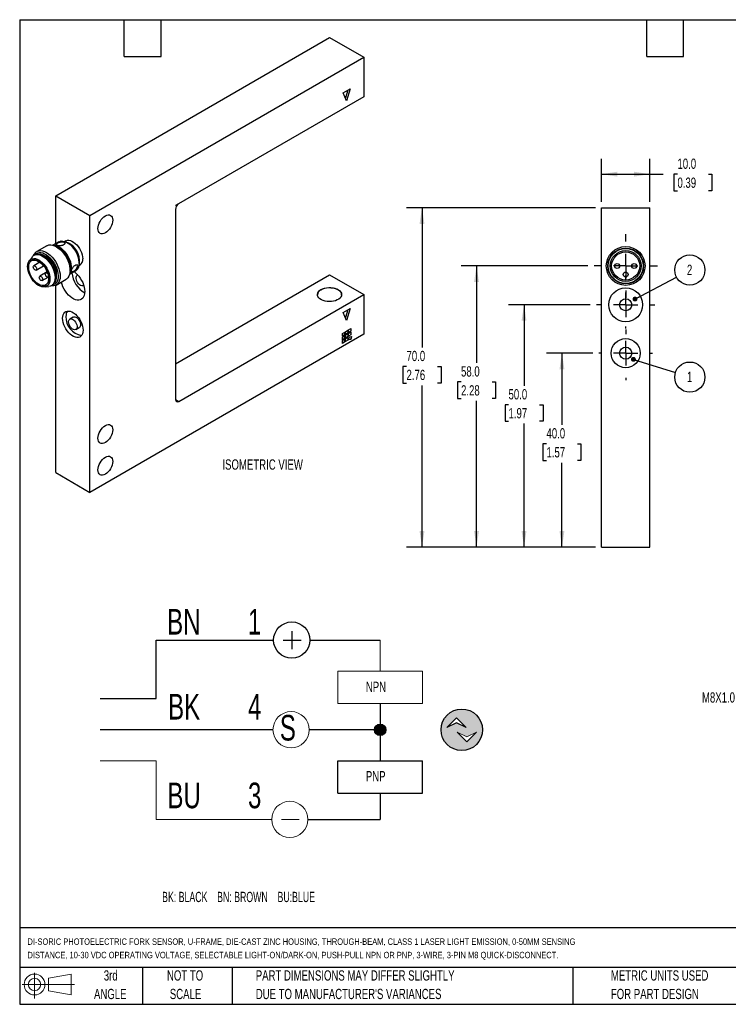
# Model space of a CAD drawing. Header units: millimetres. Extents: x 6 to 273, y 6 to 210.
# Tile 1 of 2: x 6 to 153, y 6 to 210. Entities that reach past the tile are written whole.
import ezdxf

# ---------------------------------------------------------------- set-up
doc = ezdxf.new("R2010")
doc.units = ezdxf.units.MM
doc.linetypes.add('CENTERX2', pattern=[20.32, 12.7, -2.54, 2.54, -2.54])
doc.layers.add('CENTER', color=40, linetype='CENTERX2')
doc.layers.add('DIMENSIONS', color=140, linetype='Continuous', lineweight=25)
doc.layers.add('TEXT', color=140, linetype='Continuous', lineweight=25)
doc.styles.add('SLDTEXTSTYLE0', font='TXT', dxfattribs={"width": 0.639394})
doc.styles.add('SLDTEXTSTYLE1', font='TXT', dxfattribs={"width": 0.7})
doc.dimstyles.new('SLDDIMSTYLE0', dxfattribs={"dimtxt": 2.158008, "dimasz": 3.302, "dimexe": 0, "dimexo": 0.0625, "dimgap": 0.539502, "dimtad": 0, "dimtih": 1, "dimtoh": 1, "dimrnd": 1e-09, "dimzin": 4, "dimdsep": 46, "dimtxsty": 'SLDTEXTSTYLE1', "dimsah": 1, "dimcen": 0.09, "dimadec": 0, "dimazin": 1, "dimtfac": 1, "dimtofl": 0, "dimtmove": 0, "dimatfit": 3, "dimfxl": 0, "dimfrac": 2, "dimtolj": 1, "dimtzin": 12, "dimarcsym": 0})
doc.dimstyles.new('SLDDIMSTYLE3', dxfattribs={"dimtxt": 0.18, "dimasz": 1.016, "dimexe": 0, "dimexo": 0.0625, "dimgap": 0, "dimtad": 0, "dimtih": 1, "dimtoh": 1, "dimdec": 0, "dimrnd": 1e-09, "dimzin": 0, "dimdsep": 46, "dimtxsty": 'Standard', "dimblk1": 'DOT', "dimblk2": 'DOT', "dimsah": 1, "dimcen": 0.09, "dimadec": 0, "dimazin": 0, "dimtfac": 1.016, "dimtdec": 0, "dimtofl": 0, "dimtmove": 0, "dimatfit": 3, "dimldrblk": 'DOT', "dimfxl": 0, "dimfrac": 2, "dimtolj": 1, "dimtzin": 0, "dimarcsym": 0})

# ---------------------------------------------------------------- blocks, each defined once
blk = doc.blocks.new('SW_NOTE_0')
at = {"layer": 'DIMENSIONS', "color": 0, "insert": (0, 2.73), "char_height": 2.1167, "attachment_point": 1, "style": 'SLDTEXTSTYLE0'}
blk.add_mtext('BK: BLACK    BN: BROWN    BU:BLUE', dxfattribs=at)
blk = doc.blocks.new('SW_NOTE_0_1')
at = {"color": 0, "linetype": 'Continuous', "lineweight": 18, "insert": (0, 6.82), "char_height": 5.29, "attachment_point": 1, "style": 'SLDTEXTSTYLE1'}
blk.add_mtext('3', dxfattribs=at)
blk = doc.blocks.new('SW_NOTE_0_2')
at = {"color": 0, "linetype": 'Continuous', "lineweight": 18, "insert": (0, 6.82), "char_height": 5.29, "attachment_point": 1, "style": 'SLDTEXTSTYLE1'}
blk.add_mtext('4', dxfattribs=at)
blk = doc.blocks.new('SW_NOTE_0_3')
at = {"color": 0, "linetype": 'Continuous', "lineweight": 18, "insert": (0, 6.82), "char_height": 5.29, "attachment_point": 1, "style": 'SLDTEXTSTYLE1'}
blk.add_mtext('1', dxfattribs=at)
blk = doc.blocks.new('SW_NOTE_0_4')
at = {"color": 0, "linetype": 'Continuous', "lineweight": 18, "insert": (0, 6.82), "char_height": 5.292, "attachment_point": 1, "style": 'SLDTEXTSTYLE1'}
blk.add_mtext('BU', dxfattribs=at)
blk = doc.blocks.new('SW_NOTE_0_5')
at = {"color": 0, "linetype": 'Continuous', "lineweight": 18, "insert": (0, 6.82), "char_height": 5.292, "attachment_point": 1, "style": 'SLDTEXTSTYLE1'}
blk.add_mtext('BK', dxfattribs=at)
blk = doc.blocks.new('SW_NOTE_0_6')
at = {"color": 0, "linetype": 'Continuous', "lineweight": 18, "insert": (0, 6.82), "char_height": 5.292, "attachment_point": 1, "style": 'SLDTEXTSTYLE1'}
blk.add_mtext('BN', dxfattribs=at)
blk = doc.blocks.new('SW_NOTE_0_7')
at = {"color": 0, "linetype": 'Continuous', "lineweight": 18, "insert": (0, 6.82), "char_height": 5.29, "attachment_point": 1, "style": 'SLDTEXTSTYLE1'}
blk.add_mtext('S', dxfattribs=at)
blk = doc.blocks.new('SW_NOTE_0_8')
at = {"color": 0, "linetype": 'Continuous', "lineweight": 18, "insert": (0, 2.73), "char_height": 2.117, "attachment_point": 1, "style": 'SLDTEXTSTYLE1'}
blk.add_mtext('PNP', dxfattribs=at)
blk = doc.blocks.new('SW_NOTE_0_9')
at = {"color": 0, "linetype": 'Continuous', "lineweight": 18, "insert": (0, 2.73), "char_height": 2.117, "attachment_point": 1, "style": 'SLDTEXTSTYLE1'}
blk.add_mtext('NPN', dxfattribs=at)
blk = doc.blocks.new('DI-SORIC SHEMATIC')
h = blk.add_hatch(color=256)
edge = h.paths.add_edge_path(flags=0)
edge.add_arc((101.6, 61.86), 4.29, 0, 360)
h.paths.add_polyline_path([(102.5, 62.32), (100.5, 63.32), (98.49, 62.32), (100.5, 64.32)], flags=0)
h.paths.add_polyline_path([(102.62, 59.38), (100.62, 61.38), (102.62, 60.38), (104.62, 61.38)], flags=0)
h = blk.add_hatch(color=256)
edge = h.paths.add_edge_path(flags=0)
edge.add_arc((84.73, 61.86), 1.19, 0, 360)
for p, q in [((66.48, 82.2), (66.48, 78.53)), ((38.47, 68.29), (38.47, 80.37)), ((38.47, 80.37), (62.73, 80.37)), ((64.73, 80.37), (68.4, 80.37)), ((70.23, 80.37), (84.73, 80.37)), ((26.91, 68.29), (38.47, 68.29)), ((84.73, 67.26), (84.73, 55.44)), ((98.49, 62.32), (100.5, 64.32)), ((100.5, 63.32), (98.49, 62.32)), ((100.5, 64.32), (102.5, 62.32)), ((102.5, 62.32), (100.5, 63.32)), ((62.6, 61.86), (26.91, 61.86)), ((84.73, 61.86), (70.09, 61.86)), ((75.99, 48.76), (75.99, 55.44)), ((75.99, 55.44), (93.46, 55.44)), ((93.46, 48.76), (93.46, 55.44)), ((75.99, 48.76), (93.46, 48.76)), ((84.73, 48.76), (84.73, 43.36)), ((69.83, 43.36), (84.73, 43.36))]:
    blk.add_line(p, q)
at = {"color": 7, "linetype": 'Continuous', "lineweight": 18}
for p, q in [((84.73, 80.37), (84.73, 73.94)), ((75.99, 67.26), (75.99, 73.94)), ((75.99, 73.94), (93.46, 73.94)), ((93.46, 67.26), (93.46, 73.94)), ((75.99, 67.26), (93.46, 67.26)), ((102.62, 60.38), (100.62, 61.38)), ((100.62, 61.38), (102.62, 59.38)), ((104.62, 61.38), (102.62, 60.38)), ((102.62, 59.38), (104.62, 61.38)), ((26.91, 55.44), (38.47, 55.44)), ((38.47, 55.44), (38.47, 43.36)), ((38.47, 43.36), (62.33, 43.36)), ((64.33, 43.36), (68.01, 43.36))]:
    blk.add_line(p, q, dxfattribs=at)
for centre, radius in [((66.48, 80.37), 3.75), ((101.6, 61.86), 4.29), ((84.73, 61.86), 1.19)]:
    blk.add_circle(centre, radius)
for centre in [(66.35, 61.86), (66.08, 43.36)]:
    blk.add_circle(centre, 3.75, dxfattribs=at)
for name, p in [('SW_NOTE_0_6', (40.74, 79.98)), ('SW_NOTE_0_3', (57.44, 79.98)), ('SW_NOTE_0_9', (81.78, 69.06)), ('SW_NOTE_0_5', (40.94, 62.45)), ('SW_NOTE_0_2', (57.44, 62.45)), ('SW_NOTE_0_7', (64.02, 58.11)), ('SW_NOTE_0_8', (81.78, 50.61)), ('SW_NOTE_0_4', (40.8, 44.14)), ('SW_NOTE_0_1', (57.44, 44.14))]:
    blk.add_blockref(name, p, dxfattribs=at)
at = {"layer": 'DIMENSIONS', "color": 140}
blk.add_blockref('SW_NOTE_0', (39.7, 25.69), dxfattribs=at)
blk = doc.blocks.new('Block11')
at = {"color": 7, "linetype": 'Continuous', "lineweight": 18}
for p, q in [((2.59, 5.31), (2.59, 0)), ((5.48, 4.17), (10.18, 5.03)), ((5.48, 1.6), (5.48, 4.17)), ((10.18, 5.03), (10.18, 0.73)), ((0, 2.88), (10.87, 2.88)), ((5.48, 1.6), (10.18, 0.73))]:
    blk.add_line(p, q, dxfattribs=at)
for radius in [2.15, 1.29]:
    blk.add_circle((2.59, 2.88), radius, dxfattribs=at)
blk = doc.blocks.new('Block12')
at = {"color": 7, "linetype": 'Continuous'}
blk.add_blockref('Block11', (0, 0), dxfattribs=at)
blk = doc.blocks.new('_D_10')
at = {"layer": 'DIMENSIONS'}
for p, q in [((124.73, 140.72), (115.2, 140.72)), ((118.37, 140.72), (118.37, 125.95)), ((115.17, 122.04), (114.44, 122.04)), ((114.44, 122.04), (114.44, 118.61)), ((121.58, 122.04), (122.3, 122.04)), ((122.3, 122.04), (122.3, 118.61)), ((114.44, 118.61), (115.17, 118.61)), ((118.37, 100.72), (118.37, 118.12)), ((122.3, 118.61), (121.58, 118.61)), ((125.27, 100.72), (115.2, 100.72))]:
    blk.add_line(p, q, dxfattribs=at)
for points in [[(118.37, 140.72), (117.86, 137.42), (118.88, 137.42)], [(118.37, 100.72), (118.88, 104.02), (117.86, 104.02)]]:
    blk.add_solid(points, dxfattribs=at)
at = {"layer": 'DIMENSIONS', "char_height": 2.117, "attachment_point": 1, "style": 'SLDTEXTSTYLE1'}
for s, insert in [('40.0', (115.17, 125.25)), ('1.57', (115.17, 121.33))]:
    blk.add_mtext(s, dxfattribs=dict(at, insert=insert))
blk = doc.blocks.new('_D_11')
at = {"layer": 'DIMENSIONS'}
for p, q in [((124.23, 150.72), (107.36, 150.72)), ((110.54, 150.72), (110.54, 134.02)), ((107.33, 130.1), (106.61, 130.1)), ((106.61, 130.1), (106.61, 126.67)), ((113.74, 130.1), (114.47, 130.1)), ((114.47, 130.1), (114.47, 126.67)), ((106.61, 126.67), (107.33, 126.67)), ((110.54, 100.72), (110.54, 126.19)), ((114.47, 126.67), (113.74, 126.67)), ((125.27, 100.72), (107.36, 100.72))]:
    blk.add_line(p, q, dxfattribs=at)
for points in [[(110.54, 150.72), (110.03, 147.42), (111.04, 147.42)], [(110.54, 100.72), (111.04, 104.02), (110.03, 104.02)]]:
    blk.add_solid(points, dxfattribs=at)
at = {"layer": 'DIMENSIONS', "char_height": 2.117, "attachment_point": 1, "style": 'SLDTEXTSTYLE1'}
for s, insert in [('50.0', (107.33, 133.31)), ('1.97', (107.33, 129.4))]:
    blk.add_mtext(s, dxfattribs=dict(at, insert=insert))
blk = doc.blocks.new('_D_12')
at = {"layer": 'DIMENSIONS'}
for p, q in [((123.73, 158.72), (97.55, 158.72)), ((100.72, 158.72), (100.72, 138.72)), ((97.52, 134.81), (96.79, 134.81)), ((96.79, 134.81), (96.79, 131.38)), ((103.93, 134.81), (104.65, 134.81)), ((104.65, 134.81), (104.65, 131.38)), ((96.79, 131.38), (97.52, 131.38)), ((100.72, 100.72), (100.72, 130.9)), ((104.65, 131.38), (103.93, 131.38)), ((125.27, 100.72), (97.55, 100.72))]:
    blk.add_line(p, q, dxfattribs=at)
for points in [[(100.72, 158.72), (100.22, 155.42), (101.23, 155.42)], [(100.72, 100.72), (101.23, 104.02), (100.22, 104.02)]]:
    blk.add_solid(points, dxfattribs=at)
at = {"layer": 'DIMENSIONS', "char_height": 2.117, "attachment_point": 1, "style": 'SLDTEXTSTYLE1'}
for s, insert in [('58.0', (97.52, 138.02)), ('2.28', (97.52, 134.11))]:
    blk.add_mtext(s, dxfattribs=dict(at, insert=insert))
blk = doc.blocks.new('_D_13')
at = {"layer": 'DIMENSIONS'}
for p, q in [((125.27, 170.72), (86.29, 170.72)), ((89.46, 170.72), (89.46, 141.92)), ((86.26, 138), (85.53, 138)), ((85.53, 138), (85.53, 134.57)), ((92.67, 138), (93.39, 138)), ((93.39, 138), (93.39, 134.57)), ((85.53, 134.57), (86.26, 134.57)), ((93.39, 134.57), (92.67, 134.57)), ((89.46, 100.72), (89.46, 134.09)), ((125.27, 100.72), (86.29, 100.72))]:
    blk.add_line(p, q, dxfattribs=at)
for points in [[(89.46, 170.72), (88.95, 167.42), (89.97, 167.42)], [(89.46, 100.72), (89.97, 104.02), (88.95, 104.02)]]:
    blk.add_solid(points, dxfattribs=at)
at = {"layer": 'DIMENSIONS', "char_height": 2.117, "attachment_point": 1, "style": 'SLDTEXTSTYLE1'}
for s, insert in [('70.0', (86.26, 141.21)), ('2.76', (86.26, 137.3))]:
    blk.add_mtext(s, dxfattribs=dict(at, insert=insert))
blk = doc.blocks.new('_D_14')
at = {"layer": 'DIMENSIONS'}
for p, q in [((126.54, 171.99), (126.54, 180.84)), ((136.54, 171.99), (136.54, 180.84)), ((126.54, 177.67), (136.54, 177.67)), ((136.54, 177.67), (139.3, 177.67)), ((142.23, 177.67), (141.5, 177.67)), ((141.5, 177.67), (141.5, 174.24)), ((148.64, 177.67), (149.36, 177.67)), ((149.36, 177.67), (149.36, 174.24)), ((141.5, 174.24), (142.23, 174.24)), ((149.36, 174.24), (148.64, 174.24))]:
    blk.add_line(p, q, dxfattribs=at)
for points in [[(126.54, 177.67), (129.84, 177.16), (129.84, 178.18)], [(136.54, 177.67), (133.23, 178.18), (133.23, 177.16)]]:
    blk.add_solid(points, dxfattribs=at)
at = {"layer": 'DIMENSIONS', "char_height": 2.117, "attachment_point": 1, "style": 'SLDTEXTSTYLE1'}
for s, insert in [('10.0', (142.23, 180.88)), ('0.39', (142.23, 176.97))]:
    blk.add_mtext(s, dxfattribs=dict(at, insert=insert))
blk = doc.blocks.new('SW_NOTE_0_11')
at = {"layer": 'DIMENSIONS', "color": 0}
blk.add_circle((2.76, 1.46), 3.12, dxfattribs=at)
at = {"layer": 'DIMENSIONS', "color": 0, "insert": (2.72, 2.55), "char_height": 2.12, "attachment_point": 2, "style": 'SLDTEXTSTYLE1'}
blk.add_mtext('2', dxfattribs=at)
blk = doc.blocks.new('_Dot')
at = {"color": 0, "linetype": 'ByBlock', "lineweight": -2}
blk.add_line((-0.5, 0), (-1, 0), dxfattribs=at)
at = {"color": 0, "linetype": 'ByBlock', "const_width": 0.5}
blk.add_lwpolyline([(-0.25, 0, 1), (0.25, 0, 1)], format="xyb", close=True, dxfattribs=at)
blk = doc.blocks.new('SW_NOTE_0_12')
at = {"layer": 'DIMENSIONS', "color": 0}
blk.add_circle((2.98, -0.94), 3.12, dxfattribs=at)
at = {"layer": 'DIMENSIONS', "color": 0, "insert": (2.94, 0.16), "char_height": 2.12, "attachment_point": 2, "style": 'SLDTEXTSTYLE1'}
blk.add_mtext('1', dxfattribs=at)
blk = doc.blocks.new('SW_CENTERMARKSYMBOL_3')
at = {"layer": 'CENTER', "color": 0}
for p, q in [((0, 5.08), (0, 6.54)), ((0, 0), (0, 2.54)), ((-5.08, 0), (-6.54, 0)), ((0, 0), (-2.54, 0)), ((0, 0), (0, -2.54)), ((0, 0), (2.54, 0)), ((5.08, 0), (6.54, 0)), ((0, -5.08), (0, -6.54))]:
    blk.add_line(p, q, dxfattribs=at)
blk = doc.blocks.new('SW_CENTERMARKSYMBOL_4')
at = {"layer": 'CENTER', "color": 0}
for p, q in [((0, 5.08), (0, 6.04)), ((0, 0), (0, 2.54)), ((-5.08, 0), (-6.04, 0)), ((0, 0), (-2.54, 0)), ((0, 0), (0, -2.54)), ((0, 0), (2.54, 0)), ((5.08, 0), (6.04, 0)), ((0, -5.08), (0, -6.04))]:
    blk.add_line(p, q, dxfattribs=at)
blk = doc.blocks.new('SW_CENTERMARKSYMBOL_5')
at = {"layer": 'CENTER', "color": 0}
for p, q in [((0, 5.08), (0, 5.54)), ((0, 0), (0, 2.54)), ((-5.08, 0), (-5.54, 0)), ((0, 0), (-2.54, 0)), ((0, 0), (0, -2.54)), ((0, 0), (2.54, 0)), ((5.08, 0), (5.54, 0)), ((0, -5.08), (0, -5.54))]:
    blk.add_line(p, q, dxfattribs=at)

msp = doc.modelspace()

# ---------------------------------------------------------------- linework, layer by layer
for p, q in [((13.792, 173.23), (70.361, 205.886)), ((70.361, 205.886), (77.432, 201.804)), ((20.863, 169.148), (77.432, 201.804)), ((77.432, 201.804), (77.432, 193.639)), ((73.189, 194.456), (74.604, 195.272)), ((74.604, 195.272), (73.896, 192.823)), ((77.432, 193.639), (38.682, 171.269)), ((73.896, 192.823), (73.189, 194.456)), ((74.109, 194.987), (73.649, 193.394)), ((13.792, 163.333), (13.792, 173.23)), ((13.792, 173.23), (20.863, 169.148)), ((39.107, 171.498), (38.541, 171.171)), ((39.107, 171.498), (39.093, 171.507)), ((126.537, 100.722), (126.537, 170.722)), ((126.537, 170.722), (136.537, 170.722)), ((136.537, 100.722), (136.537, 170.722)), ((20.863, 111.99), (20.863, 169.148)), ((38.541, 170.371), (38.541, 131.177)), ((11.934, 162.895), (9.883, 161.712)), ((14.472, 163.725), (13.221, 163.003)), ((14.146, 162.575), (13.934, 162.697)), ((14.031, 163.348), (14.243, 163.47)), ((15.525, 163.125), (15.313, 163.003)), ((15.878, 163.902), (15.681, 163.789)), ((16.268, 163.514), (16.197, 163.554)), ((8.903, 160.544), (8.492, 159.963)), ((9.518, 161.039), (9.305, 160.916)), ((8.728, 160.121), (8.657, 160.08)), ((10.548, 159.484), (9.264, 158.743)), ((9.764, 157.877), (11.29, 158.758)), ((17.717, 158.834), (17.928, 158.956)), ((18.581, 158.765), (18.778, 158.879)), ((18.636, 159.329), (18.636, 159.411)), ((12.027, 157.481), (10.5, 156.599)), ((12.028, 157.478), (11.739, 157.311)), ((12.239, 156.445), (12.287, 156.473)), ((16.671, 157.028), (17.921, 157.75)), ((16.762, 157.798), (16.762, 158.043)), ((17.584, 157.676), (17.372, 157.554)), ((18.338, 156.885), (18.259, 156.839)), ((38.541, 138.525), (70.361, 156.894)), ((70.361, 156.894), (77.432, 152.812)), ((11, 155.733), (12.213, 156.433)), ((11.673, 154.453), (12.382, 154.518)), ((11.857, 154.537), (11.927, 154.578)), ((12.905, 154.681), (13.117, 154.803)), ((13.792, 116.072), (13.792, 154.736)), ((13.883, 154.783), (15.934, 155.967)), ((19.508, 154.674), (19.588, 154.719)), ((39.248, 130.769), (77.432, 152.812)), ((77.432, 152.812), (77.432, 144.647)), ((73.189, 149.138), (74.604, 149.954)), ((73.896, 147.505), (73.189, 149.138)), ((74.109, 149.669), (73.649, 148.076)), ((74.604, 149.954), (73.896, 147.505)), ((17.41, 148.184), (16.703, 147.775)), ((17.953, 145.61), (18.66, 146.019)), ((77.432, 144.647), (20.863, 111.99)), ((73.013, 144.79), (73.508, 145.076)), ((73.013, 144.218), (73.013, 144.79)), ((73.472, 144.524), (73.013, 144.259)), ((73.508, 144.504), (73.013, 144.218)), ((73.013, 144.055), (73.508, 144.341)), ((73.472, 145.055), (73.472, 144.524)), ((73.508, 144.504), (73.472, 144.524)), ((73.472, 144.32), (73.472, 143.79)), ((73.508, 145.076), (73.508, 144.504)), ((73.508, 144.341), (73.508, 143.769)), ((73.649, 145.157), (74.144, 145.443)), ((73.649, 144.586), (73.649, 145.157)), ((74.109, 144.892), (73.649, 144.627)), ((74.144, 144.871), (73.649, 144.586)), ((73.649, 144.422), (74.144, 144.708)), ((73.649, 143.851), (73.649, 144.422)), ((74.109, 145.423), (74.109, 144.892)), ((74.144, 144.871), (74.109, 144.892)), ((74.109, 144.688), (74.109, 144.157)), ((74.144, 145.443), (74.144, 144.871)), ((74.144, 144.708), (74.144, 144.137)), ((74.285, 145.525), (74.78, 145.81)), ((74.285, 144.953), (74.285, 145.525)), ((74.745, 145.259), (74.285, 144.994)), ((74.78, 145.239), (74.285, 144.953)), ((74.285, 144.79), (74.78, 145.076)), ((74.285, 144.218), (74.285, 144.79)), ((74.745, 144.524), (74.285, 144.259)), ((74.78, 144.504), (74.285, 144.218)), ((74.745, 145.79), (74.745, 145.259)), ((74.78, 145.239), (74.745, 145.259)), ((74.745, 145.055), (74.745, 144.524)), ((74.78, 144.504), (74.745, 144.524)), ((74.78, 145.81), (74.78, 145.239)), ((74.78, 145.076), (74.78, 144.504)), ((73.013, 143.483), (73.013, 144.055)), ((73.472, 143.79), (73.013, 143.524)), ((73.508, 143.769), (73.013, 143.483)), ((73.013, 143.32), (73.508, 143.606)), ((73.013, 142.749), (73.013, 143.32)), ((73.472, 143.055), (73.013, 142.789)), ((73.508, 143.034), (73.013, 142.749)), ((73.508, 143.769), (73.472, 143.79)), ((73.472, 143.585), (73.472, 143.055)), ((73.508, 143.034), (73.472, 143.055)), ((73.508, 143.606), (73.508, 143.034)), ((74.109, 144.157), (73.649, 143.892)), ((74.144, 144.137), (73.649, 143.851)), ((73.649, 143.688), (74.144, 143.973)), ((73.649, 143.116), (73.649, 143.688)), ((74.109, 143.422), (73.649, 143.157)), ((74.144, 143.402), (73.649, 143.116)), ((74.144, 144.137), (74.109, 144.157)), ((74.109, 143.953), (74.109, 143.422)), ((74.144, 143.402), (74.109, 143.422)), ((74.144, 143.973), (74.144, 143.402)), ((74.285, 143.483), (74.455, 144.118)), ((74.75, 143.556), (74.285, 143.483)), ((74.715, 143.577), (74.293, 143.51)), ((74.455, 144.118), (74.92, 144.191)), ((74.877, 144.184), (74.715, 143.577)), ((74.75, 143.556), (74.715, 143.577)), ((74.92, 144.191), (74.75, 143.556)), ((38.541, 131.177), (39.248, 130.769)), ((13.792, 116.072), (20.863, 111.99)), ((126.537, 100.722), (136.537, 100.722))]:
    msp.add_line(p, q)
at = {"flags": 128}
for points in [[(22.525, 166.433), (22.554, 166.792), (22.641, 167.172), (22.781, 167.556), (22.97, 167.931), (23.201, 168.283), (23.464, 168.597), (23.749, 168.861), (24.045, 169.066), (24.342, 169.204), (24.627, 169.268), (24.89, 169.258), (25.12, 169.173), (25.309, 169.016), (25.45, 168.793), (25.536, 168.514), (25.566, 168.188), (25.536, 167.829), (25.45, 167.45), (25.309, 167.065), (25.12, 166.69), (24.89, 166.339), (24.627, 166.025), (24.342, 165.76), (24.045, 165.555), (23.749, 165.418), (23.464, 165.353), (23.201, 165.363), (22.97, 165.449), (22.781, 165.606), (22.641, 165.828), (22.554, 166.107), (22.525, 166.433)], [(11.934, 162.895), (12.082, 162.969), (12.405, 163.062), (12.759, 163.081), (13.137, 163.025), (13.531, 162.897), (13.934, 162.697), (14.336, 162.432), (14.731, 162.105), (15.109, 161.724), (15.463, 161.296), (15.786, 160.83), (16.071, 160.336), (16.313, 159.823), (16.507, 159.303), (16.648, 158.785), (16.733, 158.28), (16.762, 157.798), (16.733, 157.35), (16.648, 156.944), (16.507, 156.589), (16.313, 156.292), (16.071, 156.058), (15.934, 155.967)], [(13.402, 162.946), (13.405, 162.946), (13.746, 162.926), (14.106, 162.832), (14.477, 162.668), (14.85, 162.436), (15.217, 162.142), (15.568, 161.793), (15.896, 161.398), (16.193, 160.965), (16.452, 160.505), (16.667, 160.028), (16.833, 159.546), (16.946, 159.069), (17.003, 158.61), (17.003, 158.179), (16.946, 157.786), (16.833, 157.439), (16.712, 157.213)], [(15.709, 163.426), (15.671, 163.503), (15.543, 163.592), (15.34, 163.647), (15.082, 163.662), (14.795, 163.635), (14.506, 163.569), (14.243, 163.47)], [(14.472, 163.725), (14.644, 163.807), (14.95, 163.879), (15.285, 163.877), (15.641, 163.801), (16.01, 163.654), (16.383, 163.439), (16.752, 163.16), (17.108, 162.824), (17.443, 162.439), (17.749, 162.015), (18.018, 161.56), (18.244, 161.087), (18.423, 160.605), (18.549, 160.126), (18.62, 159.662), (18.634, 159.222), (18.591, 158.819), (18.492, 158.46), (18.34, 158.155), (18.137, 157.91), (17.921, 157.75)], [(15.878, 163.902), (15.939, 163.935), (16.206, 164.021), (16.504, 164.035), (16.824, 163.977), (17.159, 163.848), (17.497, 163.653), (17.831, 163.396), (18.152, 163.084), (18.449, 162.726), (18.717, 162.331), (18.946, 161.911), (19.131, 161.477), (19.267, 161.04), (19.351, 160.613), (19.378, 160.207)], [(8.903, 160.544), (9.002, 160.669), (9.239, 160.875), (9.518, 161.013), (9.833, 161.079), (10.175, 161.072), (10.539, 160.991), (10.915, 160.84), (11.296, 160.62), (11.672, 160.337), (12.035, 159.998), (12.378, 159.609), (12.692, 159.18), (12.971, 158.721), (13.209, 158.24), (13.399, 157.75), (13.538, 157.261), (13.622, 156.783), (13.651, 156.329), (13.622, 155.907), (13.538, 155.528), (13.399, 155.199), (13.209, 154.928), (12.971, 154.722), (12.692, 154.584), (12.382, 154.518)], [(9.209, 160.854), (9.31, 161.09), (9.504, 161.387), (9.746, 161.62), (10.031, 161.785), (10.354, 161.878), (10.708, 161.897), (11.086, 161.841), (11.481, 161.713), (11.883, 161.514), (12.286, 161.248), (12.68, 160.921), (13.058, 160.54), (13.412, 160.112), (13.735, 159.647), (14.021, 159.152), (14.263, 158.64), (14.456, 158.119), (14.597, 157.601), (14.683, 157.096), (14.712, 156.615), (14.683, 156.166), (14.597, 155.761), (14.456, 155.405), (14.263, 155.108), (14.021, 154.875), (13.735, 154.71), (13.412, 154.617), (13.058, 154.598), (12.803, 154.628)], [(9.444, 160.996), (9.543, 161.111), (9.788, 161.309), (10.072, 161.439), (10.391, 161.499), (10.736, 161.486), (11.102, 161.402), (11.48, 161.248), (11.862, 161.028), (12.24, 160.746), (12.606, 160.407), (12.951, 160.02), (13.27, 159.593), (13.555, 159.135), (13.799, 158.655), (13.998, 158.163), (14.147, 157.671), (14.244, 157.189), (14.286, 156.726), (14.272, 156.293), (14.202, 155.9), (14.079, 155.553), (13.904, 155.262), (13.682, 155.032), (13.417, 154.867), (13.115, 154.772), (13.044, 154.761)], [(9.518, 161.039), (9.586, 161.075), (9.883, 161.178), (10.213, 161.207), (10.567, 161.163), (10.938, 161.047), (11.317, 160.86), (11.697, 160.609), (12.068, 160.297), (12.422, 159.932), (12.751, 159.522), (13.049, 159.076), (13.308, 158.605), (13.522, 158.118), (13.687, 157.627), (13.799, 157.142), (13.856, 156.675), (13.856, 156.236), (13.799, 155.834), (13.687, 155.479), (13.522, 155.178), (13.308, 154.939), (13.117, 154.803)], [(10.257, 154.696), (9.903, 154.932), (9.558, 155.227), (9.23, 155.574), (8.927, 155.963), (8.657, 156.385), (8.426, 156.83), (8.241, 157.286), (8.105, 157.744), (8.022, 158.19), (7.994, 158.615), (8.022, 159.008), (8.105, 159.358), (8.241, 159.659), (8.426, 159.901), (8.657, 160.08), (8.927, 160.19), (9.23, 160.23), (9.558, 160.197), (9.903, 160.094), (10.257, 159.922), (10.611, 159.685), (10.956, 159.39), (11.284, 159.044), (11.587, 158.655), (11.857, 158.233), (12.087, 157.788), (12.273, 157.331), (12.409, 156.874), (12.492, 156.427), (12.52, 156.002), (12.492, 155.61), (12.409, 155.259), (12.273, 154.958), (12.087, 154.716), (11.857, 154.537), (11.587, 154.427), (11.284, 154.387), (10.956, 154.42), (10.611, 154.524), (10.257, 154.696)], [(10.257, 154.941), (9.919, 155.168), (9.591, 155.453), (9.281, 155.789), (8.997, 156.167), (8.748, 156.576), (8.54, 157.004), (8.379, 157.442), (8.269, 157.875), (8.213, 158.293), (8.213, 158.684), (8.269, 159.037), (8.379, 159.344), (8.54, 159.595), (8.748, 159.783), (8.997, 159.904), (9.281, 159.955), (9.591, 159.933), (9.919, 159.839), (10.257, 159.677), (10.594, 159.449), (10.923, 159.164), (11.233, 158.828), (11.516, 158.45), (11.765, 158.041), (11.974, 157.613), (12.135, 157.176), (12.245, 156.742), (12.3, 156.324), (12.3, 155.933), (12.245, 155.58), (12.135, 155.273), (11.974, 155.022), (11.765, 154.834), (11.516, 154.713), (11.233, 154.663), (10.923, 154.685), (10.594, 154.778), (10.257, 154.941)], [(8.728, 160.121), (8.998, 160.231), (9.3, 160.271), (9.628, 160.238), (9.974, 160.135), (10.328, 159.962), (10.681, 159.726), (11.027, 159.431), (11.355, 159.085), (11.658, 158.696), (11.928, 158.273), (12.158, 157.829), (12.344, 157.372), (12.48, 156.915), (12.562, 156.468), (12.59, 156.043), (12.562, 155.651), (12.48, 155.3), (12.344, 154.999), (12.158, 154.757), (11.928, 154.578), (11.927, 154.578)], [(9.514, 158.719), (9.65, 158.609), (9.764, 158.455), (9.841, 158.278), (9.868, 158.106), (9.841, 157.966), (9.764, 157.877), (9.65, 157.855), (9.514, 157.902), (9.379, 158.011), (9.264, 158.166), (9.188, 158.343), (9.161, 158.514), (9.188, 158.655), (9.264, 158.743), (9.379, 158.766), (9.514, 158.719)], [(17.584, 157.676), (17.8, 157.854), (18.002, 158.071), (18.17, 158.306), (18.286, 158.537), (18.341, 158.739), (18.328, 158.895), (18.281, 158.965)], [(10.75, 156.574), (10.886, 156.465), (11, 156.311), (11.077, 156.134), (11.104, 155.962), (11.077, 155.821), (11, 155.733), (10.886, 155.711), (10.75, 155.758), (10.615, 155.867), (10.5, 156.022), (10.424, 156.199), (10.397, 156.37), (10.424, 156.511), (10.5, 156.599), (10.615, 156.622), (10.75, 156.574)], [(12.285, 156.484), (12.239, 156.445), (12.125, 156.423), (11.989, 156.47), (11.854, 156.579), (11.739, 156.734), (11.663, 156.911), (11.636, 157.083), (11.663, 157.223), (11.739, 157.311), (11.854, 157.334), (11.989, 157.287), (11.989, 157.287)], [(11.989, 157.287), (12.125, 157.178), (12.139, 157.162)], [(17.583, 157.554), (17.879, 157.327), (18.232, 156.997), (18.565, 156.619), (18.871, 156.202), (19.142, 155.755), (19.373, 155.288), (19.558, 154.811), (19.693, 154.335), (19.775, 153.872), (19.803, 153.43), (19.775, 153.02), (19.693, 152.651), (19.558, 152.331), (19.373, 152.068), (19.142, 151.867), (18.871, 151.733), (18.565, 151.669), (18.232, 151.676), (17.879, 151.754), (17.513, 151.902), (17.143, 152.115), (16.777, 152.39), (16.424, 152.72), (16.09, 153.098), (15.785, 153.515), (15.514, 153.962), (15.283, 154.429), (15.098, 154.906), (14.963, 155.381), (14.958, 155.404)], [(17.019, 157.545), (17.052, 157.522), (17.189, 157.501), (17.372, 157.554)], [(19.584, 154.73), (19.528, 154.686), (19.357, 154.621), (19.157, 154.628), (18.939, 154.706), (18.718, 154.849), (18.507, 155.05), (18.32, 155.295), (18.168, 155.569), (18.062, 155.855), (18.007, 156.135), (18.007, 156.391), (18.062, 156.607), (18.168, 156.769), (18.32, 156.868), (18.345, 156.877)], [(68.593, 153.833), (68.937, 153.998), (69.327, 154.126), (69.75, 154.211), (70.193, 154.252), (70.641, 154.246), (71.08, 154.194), (71.496, 154.098), (71.875, 153.96), (72.206, 153.786), (72.478, 153.58), (72.681, 153.349), (72.81, 153.102), (72.86, 152.844), (72.83, 152.586), (72.721, 152.335), (72.535, 152.1), (72.28, 151.887), (71.963, 151.704), (71.595, 151.557), (71.187, 151.45), (70.752, 151.387), (70.305, 151.369), (69.859, 151.398), (69.43, 151.473), (69.031, 151.59), (68.674, 151.747), (68.372, 151.938), (68.133, 152.157), (67.967, 152.397), (67.877, 152.65), (67.867, 152.909), (67.937, 153.165), (68.085, 153.409), (68.306, 153.634), (68.593, 153.833)], [(72.861, 152.771), (72.86, 152.804), (72.81, 153.061), (72.681, 153.308), (72.478, 153.539), (72.206, 153.745), (71.875, 153.919), (71.496, 154.057), (71.08, 154.153), (70.641, 154.205), (70.193, 154.211), (69.75, 154.171), (69.327, 154.085), (68.937, 153.958), (68.593, 153.792)], [(15.207, 147.918), (15.235, 148.304), (15.321, 148.647), (15.462, 148.936), (15.654, 149.164), (15.891, 149.325), (16.168, 149.413), (16.476, 149.428), (16.807, 149.368), (17.153, 149.235), (17.503, 149.033), (17.849, 148.767), (18.18, 148.444), (18.488, 148.074), (18.765, 147.666), (19.002, 147.231), (19.194, 146.782), (19.334, 146.33), (19.42, 145.888), (19.449, 145.468), (19.42, 145.082), (19.334, 144.739), (19.194, 144.45), (19.002, 144.222), (18.765, 144.061), (18.488, 143.972), (18.18, 143.958), (17.849, 144.018), (17.503, 144.151), (17.153, 144.353), (16.807, 144.619), (16.476, 144.942), (16.168, 145.312), (15.891, 145.72), (15.654, 146.155), (15.462, 146.604), (15.321, 147.056), (15.235, 147.498), (15.207, 147.918)], [(16.444, 147.203), (16.472, 147.441), (16.553, 147.632), (16.684, 147.764), (16.854, 147.828), (17.055, 147.821), (17.272, 147.744), (17.494, 147.6), (17.704, 147.399), (17.891, 147.154), (18.043, 146.88), (18.15, 146.594), (18.205, 146.315), (18.205, 146.059), (18.15, 145.843), (18.043, 145.68), (17.891, 145.581), (17.704, 145.552), (17.494, 145.595), (17.272, 145.706), (17.055, 145.88), (16.854, 146.105), (16.684, 146.366), (16.553, 146.648), (16.472, 146.933), (16.444, 147.203)], [(17.41, 148.184), (17.561, 148.236), (17.762, 148.23), (17.979, 148.152), (18.201, 148.008), (18.411, 147.807), (18.598, 147.562), (18.75, 147.288), (18.857, 147.002), (18.912, 146.723), (18.912, 146.467), (18.857, 146.251), (18.75, 146.088), (18.66, 146.019)], [(22.525, 123.156), (22.554, 123.516), (22.641, 123.895), (22.781, 124.28), (22.97, 124.655), (23.201, 125.006), (23.464, 125.32), (23.749, 125.585), (24.045, 125.79), (24.342, 125.927), (24.627, 125.992), (24.89, 125.981), (25.12, 125.896), (25.309, 125.739), (25.45, 125.517), (25.536, 125.237), (25.566, 124.912), (25.536, 124.552), (25.45, 124.173), (25.309, 123.788), (25.12, 123.413), (24.89, 123.062), (24.627, 122.748), (24.342, 122.483), (24.045, 122.278), (23.749, 122.141), (23.464, 122.076), (23.201, 122.087), (22.97, 122.172), (22.781, 122.329), (22.641, 122.551), (22.554, 122.831), (22.525, 123.156)], [(22.525, 116.624), (22.554, 116.983), (22.641, 117.363), (22.781, 117.747), (22.97, 118.122), (23.201, 118.474), (23.464, 118.788), (23.749, 119.052), (24.045, 119.257), (24.342, 119.395), (24.627, 119.459), (24.89, 119.449), (25.12, 119.364), (25.309, 119.207), (25.45, 118.984), (25.536, 118.705), (25.566, 118.379), (25.536, 118.02), (25.45, 117.641), (25.309, 117.256), (25.12, 116.881), (24.89, 116.53), (24.627, 116.216), (24.342, 115.951), (24.045, 115.746), (23.749, 115.609), (23.464, 115.544), (23.201, 115.554), (22.97, 115.64), (22.781, 115.797), (22.641, 116.019), (22.554, 116.298), (22.525, 116.624)]]:
    msp.add_lwpolyline(points, dxfattribs=at)
for centre, radius in [((131.537, 158.722), 4), ((131.537, 158.722), 3.7), ((131.537, 158.722), 3.6), ((131.537, 158.722), 3.2), ((131.537, 158.722), 2.9), ((129.787, 158.724), 0.5), ((133.287, 158.72), 0.5), ((131.535, 156.972), 0.5), ((131.537, 150.722), 3.5), ((131.537, 150.722), 1.25), ((131.537, 140.722), 3), ((131.537, 140.722), 1.25)]:
    msp.add_circle(centre, radius)
for centre, radius, start, end in [((40.105, 170.291), 1.566, 129.56525, 177.0769), ((39.228, 170.331), 1.085, 120.21034, 129.26034), ((12.262, 158.466), 4.574, 349.47023, 70.52439), ((14.158, 163.064), 0.311, 113.95676, 183.18198), ((12.213, 158.438), 4.594, 351.93206, 68.06256), ((11.112, 157.802), 5.656, 2.4444, 57.5556), ((14.691, 159.868), 3.994, 350.92722, 69.0674), ((14.511, 159.765), 4.143, 354.68909, 65.30554), ((13.538, 159.203), 5.102, 2.33758, 57.66242), ((14.353, 159.674), 4.32, 1.93249, 58.06213), ((9.676, 156.973), 4.281, 343.45383, 76.54079), ((17.954, 160.052), 1.433, 305.09773, 6.21445), ((22.418, 157.822), 5.315, 185.71614, 240.42605), ((69.075, 152.673), 1.218, 113.29239, 175.38747), ((17.663, 148.423), 1.752, 145.23497, 183.17131), ((19.774, 148.183), 3.863, 177.87913, 260.5358), ((38.972, 131.107), 0.437, 170.78596, 309.20329)]:
    msp.add_arc(centre, radius, start, end)
for points in [[(15.313, 163.003), (15.221, 162.965), (15.119, 162.938), (14.901, 162.903), (14.788, 162.895), (14.563, 162.895), (14.454, 162.902), (14.252, 162.927), (14.16, 162.944), (13.929, 163.006), (13.84, 163.059), (13.825, 163.184), (13.896, 163.259), (14.031, 163.348)], [(14.243, 163.47), (14.334, 163.517), (14.432, 163.563), (14.64, 163.647), (14.747, 163.684), (14.96, 163.739), (15.064, 163.758), (15.259, 163.769), (15.349, 163.761), (15.58, 163.7), (15.678, 163.602), (15.716, 163.368), (15.657, 163.232), (15.525, 163.125)], [(17.372, 157.554), (17.3, 157.517), (17.239, 157.493), (17.139, 157.471), (17.102, 157.475), (17.052, 157.513), (17.039, 157.547), (17.036, 157.647), (17.047, 157.711), (17.108, 157.941), (17.191, 158.143), (17.415, 158.528), (17.559, 158.712), (17.717, 158.834)], [(17.928, 158.956), (18.008, 158.987), (18.083, 158.998), (18.22, 158.987), (18.279, 158.963), (18.371, 158.888), (18.404, 158.836), (18.434, 158.712), (18.431, 158.641), (18.37, 158.411), (18.253, 158.239), (17.945, 157.928), (17.755, 157.785), (17.584, 157.676)]]:
    msp.add_open_spline(points, degree=3, knots=[0, 0, 0, 0, 0.125, 0.125, 0.25, 0.25, 0.375, 0.375, 0.5, 0.5, 0.75, 0.75, 1, 1, 1, 1])
at = {"layer": 'TEXT'}
for p, q in [((6.35, 209.55), (273.05, 209.55)), ((6.35, 209.55), (6.35, 6.35)), ((27.94, 201.93), (27.94, 209.55)), ((35.56, 201.93), (35.56, 209.55)), ((135.89, 201.93), (135.89, 209.55)), ((143.51, 201.93), (143.51, 209.55)), ((27.94, 201.93), (35.56, 201.93)), ((135.89, 201.93), (143.51, 201.93)), ((273.05, 22.126), (6.35, 22.126)), ((273.05, 13.97), (6.35, 13.97)), ((31.75, 13.97), (31.75, 6.35)), ((50.212, 13.97), (50.212, 6.35)), ((120.646, 13.97), (120.646, 6.35)), ((6.35, 6.35), (273.05, 6.35))]:
    msp.add_line(p, q, dxfattribs=at)

# ---------------------------------------------------------------- block references
at = {"layer": 'CENTER'}
for name, p in [('SW_CENTERMARKSYMBOL_3', (131.537, 158.722)), ('SW_CENTERMARKSYMBOL_4', (131.537, 150.722)), ('SW_CENTERMARKSYMBOL_5', (131.537, 140.722))]:
    msp.add_blockref(name, p, dxfattribs=at)
at = {"layer": 'DIMENSIONS'}
for name, p in [('SW_NOTE_0_11', (142.021, 156.433)), ('SW_NOTE_0_12', (141.802, 136.726)), ('DI-SORIC SHEMATIC', (-3.924, 1.144))]:
    msp.add_blockref(name, p, dxfattribs=at)
at = {"layer": 'TEXT'}
msp.add_blockref('Block12', (6.838, 7.554), dxfattribs=at)

# ---------------------------------------------------------------- texts
at = {"layer": 'DIMENSIONS', "attachment_point": 1, "style": 'SLDTEXTSTYLE1'}
for s, insert, char_height in [('ISOMETRIC VIEW', (48.229, 118.804), 2.11667), ('M8X1.0', (147.285, 70.731), 2.1167)]:
    msp.add_mtext(s, dxfattribs=dict(at, insert=insert, char_height=char_height))
at = {"layer": 'TEXT', "style": 'SLDTEXTSTYLE1'}
for s, insert, char_height, attachment_point in [('DI-SORIC PHOTOELECTRIC FORK SENSOR, U-FRAME, DIE-CAST ZINC HOUSING, THROUGH-BEAM, CLASS 1 LASER LIGHT EMISSION, 0-50MM SENSING', (7.966, 19.945), 1.322917, 1), ('DISTANCE, 10-30 VDC OPERATING VOLTAGE, SELECTABLE LIGHT-ON/DARK-ON, PUSH-PULL NPN OR PNP, 3-WIRE, 3-PIN M8 QUICK-DISCONNECT.', (7.966, 17.181), 1.322917, 1), ('3rd', (25.162, 13.364), 2.1167, 2), ('NOT TO', (40.516, 13.364), 2.1167, 2), ('PART DIMENSIONS MAY DIFFER SLIGHTLY', (55.119, 13.364), 2.11667, 1), ('METRIC UNITS USED', (128.478, 13.364), 2.11667, 1), ('ANGLE', (25.065, 9.542), 2.1167, 2), ('SCALE', (40.612, 9.542), 2.1167, 2), ("DUE TO MANUFACTURER'S VARIANCES", (55.119, 9.542), 2.11667, 1), ('FOR PART DESIGN', (128.478, 9.542), 2.11667, 1)]:
    msp.add_mtext(s, dxfattribs=dict(at, insert=insert, char_height=char_height, attachment_point=attachment_point))

# ---------------------------------------------------------------- dimensions: what is measured, and where the dimension line sits
at = {"layer": 'DIMENSIONS'}
dim = msp.add_linear_dim(base=(136.537, 177.669), p1=(126.537, 170.722), p2=(136.537, 170.722), dimstyle='SLDDIMSTYLE0', dxfattribs=at)
dim.commit()
dim.dimension.update_dxf_attribs({"geometry": '_D_14', "text_midpoint": (145.432, 177.669), "dimtype": 160})
for base, p2, picture, middle in [((89.462, 170.722), (126.537, 170.722), '_D_13', (89.462, 138.003)), ((100.723, 158.722), (124.997, 158.722), '_D_12', (100.723, 134.809)), ((110.537, 150.722), (125.497, 150.722), '_D_11', (110.537, 130.103)), ((118.371, 140.722), (125.997, 140.722), '_D_10', (118.371, 122.035))]:
    dim = msp.add_linear_dim(base=base, p1=(126.537, 100.722), p2=p2, angle=90, dimstyle='SLDDIMSTYLE0', dxfattribs=at)
    dim.commit()
    dim.dimension.update_dxf_attribs({"geometry": picture, "text_midpoint": middle, "dimtype": 160})

# ---------------------------------------------------------------- leaders
for points in [[(133.457, 151.901), (142.021, 156.433)], [(133.131, 139.45), (141.802, 136.726)]]:
    msp.add_leader(points, dimstyle='SLDDIMSTYLE3', dxfattribs=at)

doc.saveas('drawing.dxf')
